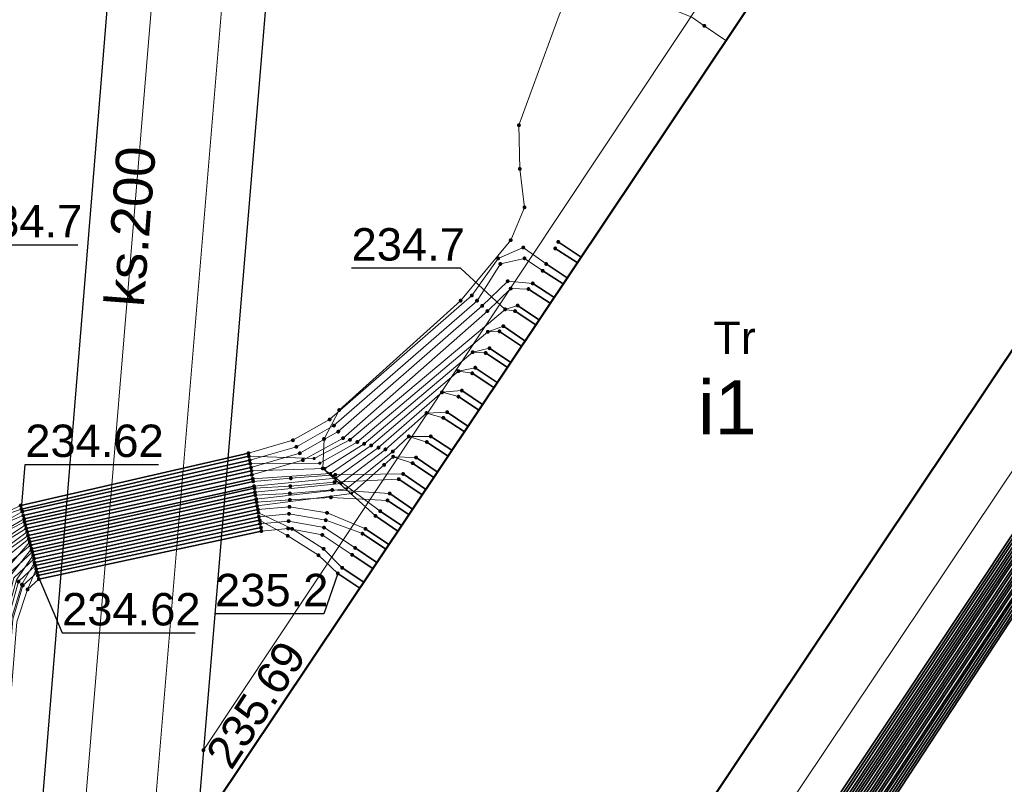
# Model space of a CAD drawing. Header units: metres. Extents: x 6603648 to 6604252, y 5739748 to 5740166.
# Tile 48 of 98: x 6603701 to 6603723, y 5740070 to 5740088. Entities that reach past the tile are written whole.
import ezdxf
from ezdxf.enums import TextEntityAlignment as Align

# ---------------------------------------------------------------- set-up
doc = ezdxf.new("R2010")
doc.units = ezdxf.units.M
doc.layers.get('0').update_dxf_attribs({"color": 252, "linetype": 'CONTINUOUS'})
for name, color, linetype, lineweight in [('GESBZO', 252, 'CONTINUOUS', 50), ('GESBZO_O', 252, 'CONTINUOUS', 50), ('GSLKRW', 252, 'CONTINUOUS', 25), ('GSPPRB', 252, 'CONTINUOUS', 18), ('GSPWPS', 252, 'CONTINUOUS', 13), ('GSPWPS_O', 252, 'CONTINUOUS', 13), ('GSSKOA', 252, 'CONTINUOUS', 18), ('GSSKOD', 252, 'CONTINUOUS', 18), ('GULENN', 252, 'CONTINUOUS', 18), ('GULEOR', 252, 'CONTINUOUS', 35), ('GULESN', 252, 'CONTINUOUS', 18), ('GULKDP', 252, 'CONTINUOUS', 18), ('GULKSP', 252, 'CONTINUOUS', 18), ('GULKSP_O', 252, 'CONTINUOUS', 18), ('GUSETS', 252, 'CONTINUOUS', 25), ('GUSETS_O', 252, 'CONTINUOUS', 25)]:
    doc.layers.add(name, color=color, linetype=linetype, lineweight=lineweight)
doc.layers.add('GUPESH', color=252, linetype='CONTINUOUS')
doc.layers.add('GUPESH_O', color=252, linetype='CONTINUOUS')
doc.styles.add('Arial', font='arial.ttf')

# ---------------------------------------------------------------- blocks, each defined once
blk = doc.blocks.new('GSPPRB0')
blk.add_lwpolyline([(-0.007955, 0.0225), (0.007955, 0.0225), (0.0225, 0.007955), (0.0225, -0.007955), (0.007955, -0.0225), (-0.007955, -0.0225), (-0.0225, -0.007955), (-0.0225, 0.007955)], close=True)
blk = doc.blocks.new('GUPESH1')
blk.add_hatch(color=256).paths.add_polyline_path([(0, 0.045), (-0.011647, 0.043467), (-0.0225, 0.038971), (-0.03182, 0.03182), (-0.038971, 0.0225), (-0.043467, 0.011647), (-0.045, 0), (-0.043467, -0.011647), (-0.038971, -0.0225), (-0.03182, -0.03182), (-0.0225, -0.038971), (-0.011647, -0.043467), (0, -0.045), (0.011647, -0.043467), (0.0225, -0.038971), (0.03182, -0.03182), (0.038971, -0.0225), (0.043467, -0.011647), (0.045, 0), (0.043467, 0.011647), (0.038971, 0.0225), (0.03182, 0.03182), (0.0225, 0.038971), (0.011647, 0.043467)])
blk = doc.blocks.new('GSPWPS1')
blk.add_hatch(color=256).paths.add_polyline_path([(0, 0.045), (-0.011647, 0.043467), (-0.0225, 0.038971), (-0.03182, 0.03182), (-0.038971, 0.0225), (-0.043467, 0.011647), (-0.045, 0), (-0.043467, -0.011647), (-0.038971, -0.0225), (-0.03182, -0.03182), (-0.0225, -0.038971), (-0.011647, -0.043467), (0, -0.045), (0.011647, -0.043467), (0.0225, -0.038971), (0.03182, -0.03182), (0.038971, -0.0225), (0.043467, -0.011647), (0.045, 0), (0.043467, 0.011647), (0.038971, 0.0225), (0.03182, 0.03182), (0.0225, 0.038971), (0.011647, 0.043467)])

msp = doc.modelspace()

# ---------------------------------------------------------------- linework, layer by layer
at = {"layer": 'GESBZO'}
msp.add_lwpolyline([(6603705.07, 5740069.59), (6603707.31, 5740068.07), (6603712.5, 5740064.58), (6603712.94, 5740064.28), (6603728.85, 5740088.08), (6603728.5, 5740088.32), (6603725.42, 5740090.37), (6603720.97, 5740093.36)], close=True, dxfattribs=at)
at = {"layer": 'GSLKRW'}
msp.add_lwpolyline([(6603719.623, 5739907.764), (6603719.37, 5739910.02), (6603718.01, 5739918.93), (6603716.84, 5739924.9, 0.18154), (6603714.02, 5739930.19, -0.269275), (6603711.34, 5739939.4, 0.039751), (6603711.22, 5739941.45), (6603709.62, 5739949.73), (6603696.41, 5740012.1), (6603705.1, 5740118.58), (6603708.8, 5740118.29), (6603704.84, 5740070.9), (6603702.4, 5740041.46), (6603700.14, 5740012.41), (6603713.04, 5739950.38, 0.051914), (6603714.01, 5739946.48, 0.188776), (6603715.42, 5739945.03, 0.298634), (6603717.12, 5739945.95), (6603717.71, 5739946.86), (6603718.42, 5739947.99), (6603718.75, 5739939.7)], format="xyb", dxfattribs=at)
at = {"layer": 'GSSKOA'}
msp.add_lwpolyline([(6603700.14, 5740012.41), (6603702.4, 5740041.46), (6603704.84, 5740070.9), (6603708.8, 5740118.29), (6603705.1, 5740118.58), (6603696.41, 5740012.1), (6603709.62, 5739949.73), (6603713.04, 5739950.38)], close=True, dxfattribs=at)
at = {"layer": 'GSSKOD'}
for points in [[(6603704.84, 5740070.9), (6603720.66, 5740094.71), (6603725.86, 5740091.24), (6603726.2, 5740091.73), (6603731.02, 5740088.51), (6603714.22, 5740063.42), (6603723.23, 5740057.39), (6603714.64, 5740044.58), (6603715.18, 5740044.25), (6603709.86, 5740036.43), (6603702.4, 5740041.46)], [(6603707.31, 5740068.07), (6603706.34, 5740066.62), (6603711.52, 5740063.14), (6603712.5, 5740064.58), (6603712.94, 5740064.28), (6603728.85, 5740088.08), (6603728.5, 5740088.32), (6603729.21, 5740089.38), (6603727.51, 5740090.52), (6603726.14, 5740091.44), (6603725.42, 5740090.37), (6603720.97, 5740093.36), (6603705.07, 5740069.59)]]:
    msp.add_lwpolyline(points, close=True, dxfattribs=at)
at = {"layer": 'GULENN'}
for points in [[(6603709.42, 5740076.1), (6603708.93, 5740076.43), (6603707.6, 5740077.42), (6603707.63, 5740078.1), (6603707.98, 5740078.77), (6603710.79, 5740081.3), (6603711.95, 5740082.7), (6603712.27, 5740083.46), (6603712.16, 5740084.35), (6603712.14, 5740085.36), (6603713.07, 5740087.91), (6603716.42, 5740095.58), (6603717.86, 5740100.08)], [(6603709.34, 5740075.97), (6603708.82, 5740076.32), (6603707.6, 5740077.42), (6603707.63, 5740078.1), (6603707.98, 5740078.77), (6603710.79, 5740081.3), (6603711.95, 5740082.7), (6603712.27, 5740083.46), (6603712.16, 5740084.35), (6603712.14, 5740085.36), (6603713.07, 5740087.91), (6603716.42, 5740095.58), (6603717.86, 5740100.08)], [(6603724.71, 5740081.89), (6603726.71, 5740080.46), (6603727.1, 5740079.56), (6603726.55, 5740078.78), (6603707.3, 5740049.54), (6603706.74, 5740047.98), (6603706.31, 5740046.43), (6603705.58, 5740040.93), (6603705.67, 5740040.59), (6603705.77, 5740040.15), (6603705.89, 5740039.88), (6603722.8, 5740026.23), (6603723.59, 5740025.67), (6603751.47, 5740006.73), (6603752.65, 5740005.84), (6603753.29, 5740005.63)], [(6603724.57, 5740081.67), (6603726.49, 5740080.31), (6603726.82, 5740079.56), (6603726.4, 5740078.85), (6603707.15, 5740049.65), (6603706.51, 5740048.04), (6603706.14, 5740046.5), (6603705.4, 5740040.95), (6603705.45, 5740040.54), (6603705.58, 5740040.04), (6603705.78, 5740039.73), (6603722.69, 5740026.1), (6603723.47, 5740025.52), (6603751.39, 5740006.58), (6603753.74, 5740004.27)], [(6603724.61, 5740081.74), (6603726.57, 5740080.36), (6603726.92, 5740079.56), (6603726.46, 5740078.82), (6603707.2, 5740049.61), (6603706.59, 5740048.02), (6603706.19, 5740046.48), (6603705.45, 5740040.94), (6603705.53, 5740040.56), (6603705.65, 5740040.08), (6603705.81, 5740039.77), (6603722.71, 5740026.13), (6603723.51, 5740025.56), (6603751.41, 5740006.62), (6603752.63, 5740005.76), (6603753.31, 5740005.54)], [(6603724.67, 5740081.83), (6603726.64, 5740080.41), (6603727.01, 5740079.56), (6603726.49, 5740078.8), (6603707.25, 5740049.58), (6603706.66, 5740048), (6603706.27, 5740046.45), (6603705.52, 5740040.93), (6603705.59, 5740040.57), (6603705.7, 5740040.11), (6603705.86, 5740039.84), (6603722.78, 5740026.2), (6603723.56, 5740025.63), (6603751.45, 5740006.69), (6603753.83, 5740004.41)], [(6603724.41, 5740081.44), (6603726.27, 5740080.16), (6603726.55, 5740079.56), (6603726.27, 5740078.92), (6603706.99, 5740049.76), (6603706.3, 5740048.09), (6603705.94, 5740046.57), (6603705.2, 5740040.96), (6603705.26, 5740040.49), (6603705.41, 5740039.94), (6603705.65, 5740039.56), (6603722.53, 5740025.92), (6603723.35, 5740025.35), (6603751.29, 5740006.4), (6603752.58, 5740005.58), (6603753.34, 5740005.39)], [(6603724.47, 5740081.52), (6603726.34, 5740080.21), (6603726.63, 5740079.56), (6603726.31, 5740078.9), (6603707.04, 5740049.72), (6603706.37, 5740048.07), (6603706.02, 5740046.54), (6603705.27, 5740040.96), (6603705.32, 5740040.5), (6603705.46, 5740039.97), (6603705.69, 5740039.61), (6603722.59, 5740025.99), (6603723.4, 5740025.41), (6603751.33, 5740006.47), (6603753.69, 5740004.21)], [(6603724.51, 5740081.59), (6603726.42, 5740080.26), (6603726.73, 5740079.56), (6603726.36, 5740078.87), (6603707.09, 5740049.69), (6603706.45, 5740048.05), (6603706.06, 5740046.53), (6603705.33, 5740040.95), (6603705.39, 5740040.52), (6603705.53, 5740040.01), (6603705.73, 5740039.66), (6603722.62, 5740026.02), (6603723.43, 5740025.46), (6603751.35, 5740006.51), (6603752.61, 5740005.67), (6603753.33, 5740005.46)], [(6603724.26, 5740081.21), (6603726.04, 5740080), (6603726.26, 5740079.56), (6603726.13, 5740078.99), (6603706.84, 5740049.87), (6603706.07, 5740048.15), (6603705.78, 5740046.63), (6603705.02, 5740040.98), (6603705.04, 5740040.44), (6603705.22, 5740039.84), (6603705.54, 5740039.4), (6603722.41, 5740025.78), (6603723.24, 5740025.2), (6603751.21, 5740006.24), (6603752.54, 5740005.41), (6603753.38, 5740005.23)], [(6603724.31, 5740081.29), (6603726.12, 5740080.06), (6603726.36, 5740079.56), (6603726.17, 5740078.97), (6603706.9, 5740049.83), (6603706.16, 5740048.13), (6603705.81, 5740046.62), (6603705.08, 5740040.98), (6603705.12, 5740040.46), (6603705.29, 5740039.87), (6603705.57, 5740039.44), (6603722.44, 5740025.82), (6603723.27, 5740025.24), (6603751.23, 5740006.28), (6603752.56, 5740005.5), (6603753.36, 5740005.31)], [(6603724.36, 5740081.36), (6603726.19, 5740080.1), (6603726.45, 5740079.56), (6603726.22, 5740078.94), (6603706.95, 5740049.79), (6603706.22, 5740048.11), (6603705.9, 5740046.59), (6603705.15, 5740040.97), (6603705.18, 5740040.47), (6603705.34, 5740039.9), (6603705.62, 5740039.51), (6603722.5, 5740025.89), (6603723.32, 5740025.31), (6603751.27, 5740006.35), (6603753.65, 5740004.14)], [(6603724.11, 5740080.99), (6603725.81, 5740079.85), (6603725.99, 5740079.56), (6603725.98, 5740079.06), (6603706.69, 5740049.97), (6603705.86, 5740048.21), (6603705.57, 5740046.71), (6603704.83, 5740041), (6603704.85, 5740040.39), (6603705.04, 5740039.73), (6603705.41, 5740039.22), (6603722.26, 5740025.62), (6603723.12, 5740025.03), (6603751.11, 5740006.05), (6603752.05, 5740005.24), (6603752, 5740004.71), (6603751.04, 5740003.2), (6603741.76, 5739989.76), (6603741.84, 5739989.39)], [(6603724.16, 5740081.06), (6603725.89, 5740079.9), (6603726.08, 5740079.56), (6603726.03, 5740079.04), (6603706.74, 5740049.94), (6603705.92, 5740048.19), (6603705.66, 5740046.68), (6603704.9, 5740040.99), (6603704.92, 5740040.41), (6603705.1, 5740039.77), (6603705.46, 5740039.29), (6603722.32, 5740025.68), (6603723.15, 5740025.08), (6603751.15, 5740006.12), (6603752.15, 5740005.25), (6603752.07, 5740004.66), (6603751.08, 5740003.16), (6603741.72, 5739989.57), (6603741.4, 5739989.5)], [(6603724.21, 5740081.14), (6603725.97, 5740079.96), (6603726.18, 5740079.56), (6603726.07, 5740079.02), (6603706.8, 5740049.9), (6603706, 5740048.17), (6603705.69, 5740046.66), (6603704.95, 5740040.99), (6603704.99, 5740040.42), (6603705.16, 5740039.8), (6603705.49, 5740039.34), (6603722.36, 5740025.72), (6603723.19, 5740025.14), (6603751.17, 5740006.17), (6603752.26, 5740005.27), (6603752.13, 5740004.61), (6603751.12, 5740003.11), (6603741.88, 5739989.73), (6603741.92, 5739989.4)], [(6603724.01, 5740080.84), (6603725.67, 5740079.75), (6603725.81, 5740079.56), (6603725.89, 5740079.11), (6603706.6, 5740050.04), (6603705.7, 5740048.25), (6603705.45, 5740046.75), (6603704.7, 5740041.01), (6603704.7, 5740040.36), (6603704.92, 5740039.67), (6603705.33, 5740039.12), (6603722.18, 5740025.52), (6603723.04, 5740024.93), (6603751.05, 5740005.94), (6603751.84, 5740005.21), (6603751.89, 5740004.79), (6603750.95, 5740003.31), (6603741.64, 5739989.79), (6603741.77, 5739989.39)], [(6603724.06, 5740080.92), (6603725.74, 5740079.8), (6603725.89, 5740079.56), (6603725.94, 5740079.08), (6603706.64, 5740050.01), (6603705.77, 5740048.23), (6603705.53, 5740046.72), (6603704.77, 5740041), (6603704.78, 5740040.37), (6603704.98, 5740039.7), (6603705.38, 5740039.18), (6603722.22, 5740025.57), (6603723.08, 5740024.98), (6603751.08, 5740006.01), (6603751.94, 5740005.23), (6603751.95, 5740004.75), (6603750.99, 5740003.25), (6603741.71, 5739989.78), (6603736.55, 5739982.04), (6603736.2, 5739981.8), (6603735.78, 5739981.89), (6603722.86, 5739991.05)], [(6603723.91, 5740080.69), (6603725.51, 5740079.65), (6603725.61, 5740079.56), (6603725.8, 5740079.16), (6603706.48, 5740050.12), (6603705.54, 5740048.29), (6603705.33, 5740046.8), (6603704.58, 5740041.02), (6603704.58, 5740040.33), (6603704.8, 5740039.6), (6603705.25, 5740039), (6603722.09, 5740025.41), (6603722.96, 5740024.82), (6603750.98, 5740005.83), (6603751.74, 5740005.2), (6603751.83, 5740004.84), (6603750.91, 5740003.35), (6603741.61, 5739989.8), (6603741.7, 5739989.38)]]:
    msp.add_lwpolyline(points, dxfattribs=at)
at = {"layer": 'GULEOR'}
for points in [[(6603713.58, 5740082.31), (6603713.05, 5740082.66)], [(6603713.49, 5740082.18), (6603712.98, 5740082.51)], [(6603713.26, 5740081.83), (6603712.77, 5740082.15)], [(6603713.16, 5740081.69), (6603712.69, 5740081.99)], [(6603712.95, 5740081.38), (6603712.46, 5740081.7)], [(6603712.86, 5740081.24), (6603712.36, 5740081.57)], [(6603712.11, 5740081.19), (6603712.61, 5740080.86)], [(6603724.16, 5740081.06), (6603725.89, 5740079.9), (6603726.08, 5740079.56), (6603726.03, 5740079.04), (6603706.74, 5740049.94), (6603705.92, 5740048.19), (6603705.66, 5740046.68), (6603704.9, 5740040.99), (6603704.92, 5740040.41), (6603705.1, 5740039.77), (6603705.46, 5740039.29), (6603722.32, 5740025.68), (6603723.15, 5740025.08), (6603751.15, 5740006.12)], [(6603712.53, 5740080.74), (6603712.05, 5740081.06)], [(6603712.2, 5740080.25), (6603711.69, 5740080.59)], [(6603712.28, 5740080.37), (6603711.78, 5740080.71)], [(6603711.87, 5740079.76), (6603711.37, 5740080.09)], [(6603711.95, 5740079.87), (6603711.46, 5740080.2)], [(6603711.56, 5740079.29), (6603711.06, 5740079.62)], [(6603711.64, 5740079.41), (6603711.13, 5740079.75)], [(6603725.75, 5740079.18), (6603706.43, 5740050.16), (6603705.47, 5740048.31), (6603705.27, 5740046.82), (6603704.51, 5740041.03)], [(6603725.8, 5740079.16), (6603706.48, 5740050.12), (6603705.54, 5740048.29), (6603705.33, 5740046.8), (6603704.58, 5740041.02), (6603704.58, 5740040.33), (6603704.8, 5740039.6), (6603705.25, 5740039), (6603722.09, 5740025.41), (6603722.96, 5740024.82), (6603750.98, 5740005.83)], [(6603711.3, 5740078.9), (6603710.82, 5740079.22)], [(6603725.84, 5740079.13), (6603706.54, 5740050.08), (6603705.62, 5740048.27), (6603705.4, 5740046.77), (6603704.65, 5740041.02)], [(6603725.89, 5740079.11), (6603706.6, 5740050.04), (6603705.7, 5740048.25), (6603705.45, 5740046.75), (6603704.7, 5740041.01), (6603704.7, 5740040.36), (6603704.92, 5740039.67), (6603705.33, 5740039.12), (6603722.18, 5740025.52), (6603723.04, 5740024.93), (6603751.05, 5740005.94)], [(6603725.94, 5740079.08), (6603706.64, 5740050.01), (6603705.77, 5740048.23), (6603705.53, 5740046.72), (6603704.77, 5740041), (6603704.78, 5740040.37), (6603704.98, 5740039.7), (6603705.38, 5740039.18), (6603722.22, 5740025.57), (6603723.08, 5740024.98), (6603751.08, 5740006.01)], [(6603725.98, 5740079.06), (6603706.69, 5740049.97), (6603705.86, 5740048.21), (6603705.57, 5740046.71), (6603704.83, 5740041), (6603704.85, 5740040.39), (6603705.04, 5740039.73), (6603705.41, 5740039.22), (6603722.26, 5740025.62), (6603723.12, 5740025.03), (6603751.11, 5740006.05)], [(6603726.07, 5740079.02), (6603706.8, 5740049.9), (6603706, 5740048.17), (6603705.69, 5740046.66), (6603704.95, 5740040.99), (6603704.99, 5740040.42), (6603705.16, 5740039.8), (6603705.49, 5740039.34), (6603722.36, 5740025.72), (6603723.19, 5740025.14), (6603751.17, 5740006.17)], [(6603726.13, 5740078.99), (6603706.84, 5740049.87), (6603706.07, 5740048.15), (6603705.78, 5740046.63), (6603705.02, 5740040.98), (6603705.04, 5740040.44), (6603705.22, 5740039.84), (6603705.54, 5740039.4), (6603722.41, 5740025.78), (6603723.24, 5740025.2), (6603751.21, 5740006.24)], [(6603726.17, 5740078.97), (6603706.9, 5740049.83), (6603706.16, 5740048.13), (6603705.81, 5740046.62), (6603705.08, 5740040.98), (6603705.12, 5740040.46), (6603705.29, 5740039.87), (6603705.57, 5740039.44), (6603722.44, 5740025.82), (6603723.27, 5740025.24), (6603751.23, 5740006.28)], [(6603726.22, 5740078.94), (6603706.95, 5740049.79), (6603706.22, 5740048.11), (6603705.9, 5740046.59), (6603705.15, 5740040.97), (6603705.18, 5740040.47), (6603705.34, 5740039.9), (6603705.62, 5740039.51), (6603722.5, 5740025.89), (6603723.32, 5740025.31), (6603751.27, 5740006.35)], [(6603726.27, 5740078.92), (6603706.99, 5740049.76), (6603706.3, 5740048.09), (6603705.94, 5740046.57), (6603705.2, 5740040.96), (6603705.26, 5740040.49), (6603705.41, 5740039.94), (6603705.65, 5740039.56), (6603722.53, 5740025.92), (6603723.35, 5740025.35), (6603751.29, 5740006.4)], [(6603711.21, 5740078.77), (6603710.74, 5740079.08)], [(6603726.31, 5740078.9), (6603707.04, 5740049.72), (6603706.37, 5740048.07), (6603706.02, 5740046.54), (6603705.27, 5740040.96), (6603705.32, 5740040.5), (6603705.46, 5740039.97), (6603705.69, 5740039.61), (6603722.59, 5740025.99), (6603723.4, 5740025.41), (6603751.33, 5740006.47)], [(6603726.36, 5740078.87), (6603707.09, 5740049.69), (6603706.45, 5740048.05), (6603706.06, 5740046.53), (6603705.33, 5740040.95), (6603705.39, 5740040.52), (6603705.53, 5740040.01), (6603705.73, 5740039.66), (6603722.62, 5740026.02), (6603723.43, 5740025.46), (6603751.35, 5740006.51)], [(6603726.4, 5740078.85), (6603707.15, 5740049.65), (6603706.51, 5740048.04), (6603706.14, 5740046.5), (6603705.4, 5740040.95), (6603705.45, 5740040.54), (6603705.58, 5740040.04), (6603705.78, 5740039.73), (6603722.69, 5740026.1), (6603723.47, 5740025.52), (6603751.39, 5740006.58)], [(6603726.46, 5740078.82), (6603707.2, 5740049.61), (6603706.59, 5740048.02), (6603706.19, 5740046.48), (6603705.45, 5740040.94), (6603705.53, 5740040.56), (6603705.65, 5740040.08), (6603705.81, 5740039.77), (6603722.71, 5740026.13), (6603723.51, 5740025.56), (6603751.41, 5740006.62)], [(6603726.49, 5740078.8), (6603707.25, 5740049.58), (6603706.66, 5740048), (6603706.27, 5740046.45), (6603705.52, 5740040.93), (6603705.59, 5740040.57), (6603705.7, 5740040.11), (6603705.86, 5740039.84), (6603722.78, 5740026.2), (6603723.56, 5740025.63), (6603751.45, 5740006.69)], [(6603726.55, 5740078.78), (6603707.3, 5740049.54), (6603706.74, 5740047.98), (6603706.31, 5740046.43), (6603705.58, 5740040.93), (6603705.67, 5740040.59), (6603705.77, 5740040.15), (6603705.89, 5740039.88), (6603722.8, 5740026.23), (6603723.59, 5740025.67), (6603751.47, 5740006.73)], [(6603726.59, 5740078.76), (6603707.35, 5740049.5), (6603706.81, 5740047.96), (6603706.39, 5740046.41), (6603705.65, 5740040.92), (6603705.73, 5740040.6), (6603705.83, 5740040.17), (6603705.94, 5740039.95), (6603722.86, 5740026.3), (6603723.63, 5740025.73), (6603751.52, 5740006.81)], [(6603726.64, 5740078.73), (6603707.39, 5740049.47), (6603706.88, 5740047.94), (6603706.44, 5740046.39), (6603705.7, 5740040.92), (6603705.79, 5740040.62), (6603705.9, 5740040.21), (6603705.98, 5740040), (6603722.9, 5740026.34), (6603723.67, 5740025.77), (6603751.54, 5740006.85)], [(6603726.68, 5740078.71), (6603707.45, 5740049.43), (6603706.96, 5740047.92), (6603706.51, 5740046.36), (6603705.77, 5740040.91), (6603705.86, 5740040.63), (6603705.96, 5740040.25), (6603706.02, 5740040.06), (6603722.95, 5740026.4), (6603723.7, 5740025.82), (6603751.56, 5740006.89)], [(6603710.96, 5740078.4), (6603710.48, 5740078.72)], [(6603710.87, 5740078.27), (6603710.39, 5740078.59)], [(6603710.5, 5740077.7), (6603710.01, 5740078.03)], [(6603710.59, 5740077.84), (6603710.1, 5740078.16)], [(6603705.88, 5740077.77), (6603700.61, 5740076.56)], [(6603705.89, 5740077.7), (6603700.63, 5740076.48)], [(6603705.91, 5740077.61), (6603700.65, 5740076.42)], [(6603710.17, 5740077.21), (6603709.68, 5740077.54)], [(6603710.25, 5740077.34), (6603709.76, 5740077.67)], [(6603705.92, 5740077.53), (6603700.67, 5740076.33)], [(6603705.94, 5740077.44), (6603700.69, 5740076.25)], [(6603705.95, 5740077.36), (6603700.7, 5740076.18)], [(6603705.96, 5740077.27), (6603700.72, 5740076.11)], [(6603705.98, 5740077.18), (6603700.74, 5740076.03)], [(6603705.99, 5740077.12), (6603700.76, 5740075.95)], [(6603709.9, 5740076.81), (6603709.36, 5740077.17)], [(6603709.98, 5740076.94), (6603709.46, 5740077.29)], [(6603706.01, 5740077.01), (6603700.78, 5740075.87)], [(6603706.02, 5740076.96), (6603700.8, 5740075.79)], [(6603706.03, 5740076.87), (6603700.82, 5740075.72)], [(6603706.04, 5740076.8), (6603700.84, 5740075.64)], [(6603706.06, 5740076.71), (6603700.86, 5740075.56)], [(6603706.07, 5740076.64), (6603700.88, 5740075.49)], [(6603709.59, 5740076.35), (6603709.1, 5740076.68)], [(6603709.68, 5740076.48), (6603709.15, 5740076.84)], [(6603706.08, 5740076.55), (6603700.9, 5740075.41)], [(6603706.1, 5740076.47), (6603700.92, 5740075.33)], [(6603708.93, 5740076.43), (6603709.42, 5740076.1)], [(6603709.42, 5740076.1), (6603708.93, 5740076.43)], [(6603706.11, 5740076.39), (6603700.93, 5740075.24)], [(6603706.12, 5740076.3), (6603700.95, 5740075.17)], [(6603706.14, 5740076.22), (6603700.97, 5740075.09)], [(6603708.82, 5740076.32), (6603709.34, 5740075.97)], [(6603709.34, 5740075.97), (6603708.82, 5740076.32)], [(6603706.15, 5740076.14), (6603700.99, 5740075.01)], [(6603706.17, 5740076.05), (6603701.01, 5740074.94)], [(6603706.18, 5740075.97), (6603701.03, 5740074.86)], [(6603709.13, 5740075.66), (6603708.59, 5740076.02)], [(6603709.06, 5740075.55), (6603708.52, 5740075.91)], [(6603708.85, 5740075.24), (6603708.35, 5740075.58)], [(6603708.76, 5740075.1), (6603708.28, 5740075.42)], [(6603708.05, 5740075.12), (6603708.55, 5740074.79)], [(6603708.46, 5740074.65), (6603707.95, 5740074.99)]]:
    msp.add_lwpolyline(points, dxfattribs=at)
at = {"layer": 'GULESN'}
for points in [[(6603716.93, 5740087.32), (6603716.43, 5740087.66), (6603716.14, 5740087.86), (6603715.22, 5740088.23), (6603707.7, 5740088.97), (6603701.88, 5740089.53), (6603700.53, 5740089.52), (6603699.9, 5740089.27), (6603699.61, 5740088.98), (6603699.48, 5740088.47), (6603698.66, 5740076.1), (6603695.88, 5740040.31), (6603695.74, 5740027.6), (6603695.62, 5740020.36), (6603695.36, 5740014.2), (6603695.17, 5740012.83), (6603695.16, 5740011.14), (6603697.85, 5739997.33), (6603698.42, 5739995.86), (6603698.05, 5739994.71)], [(6603713.26, 5740081.83), (6603712.77, 5740082.15), (6603712.24, 5740082.53), (6603711.66, 5740082.28), (6603711.05, 5740081.42), (6603707.76, 5740078.55), (6603706.91, 5740078.07), (6603705.88, 5740077.77), (6603700.61, 5740076.56), (6603699.83, 5740076.21), (6603699.58, 5740075.64), (6603699.49, 5740074.57), (6603697.05, 5740045.28)], [(6603713.16, 5740081.69), (6603712.69, 5740081.99), (6603712.27, 5740082.28), (6603711.71, 5740082.15), (6603711.17, 5740081.3), (6603707.86, 5740078.41), (6603706.99, 5740077.92), (6603705.91, 5740077.61), (6603700.65, 5740076.42), (6603699.94, 5740076.02), (6603699.69, 5740075.54), (6603699.59, 5740074.51), (6603697.05, 5740045.28), (6603696.89, 5740043.98), (6603697.07, 5740041.36), (6603700.91, 5740034.48), (6603701.74, 5740033), (6603702.09, 5740029.44), (6603702.28, 5740027.57), (6603701.34, 5740014.76), (6603701.5, 5740011.5)], [(6603712.95, 5740081.38), (6603712.46, 5740081.7), (6603711.88, 5740081.75), (6603711.29, 5740081.18), (6603707.96, 5740078.27), (6603707.07, 5740077.77), (6603705.94, 5740077.44), (6603700.69, 5740076.25), (6603700.03, 5740075.87), (6603699.81, 5740075.44), (6603699.68, 5740074.44), (6603697.16, 5740045.28), (6603697.01, 5740043.97), (6603697.2, 5740041.51), (6603701.07, 5740034.57), (6603701.92, 5740033.03), (6603702.22, 5740029.44), (6603702.4, 5740027.57), (6603701.43, 5740014.73), (6603701.59, 5740011.48), (6603702.08, 5740008.43), (6603703.77, 5740000.39), (6603708.6, 5739977.65), (6603709.69, 5739973.13)], [(6603712.86, 5740081.24), (6603712.36, 5740081.57), (6603711.95, 5740081.58), (6603711.41, 5740081.06), (6603708.07, 5740078.12), (6603707.14, 5740077.61), (6603705.96, 5740077.27), (6603700.72, 5740076.11), (6603700.12, 5740075.71), (6603699.92, 5740075.35), (6603699.78, 5740074.38), (6603697.27, 5740045.28), (6603697.14, 5740043.96), (6603697.33, 5740041.65), (6603701.23, 5740034.65), (6603702.07, 5740033.05), (6603702.35, 5740029.44), (6603702.53, 5740027.56), (6603701.53, 5740014.7), (6603701.68, 5740011.47), (6603702.17, 5740008.41), (6603703.85, 5740000.4), (6603708.68, 5739977.68), (6603709.83, 5739973.2)], [(6603712.61, 5740080.86), (6603712.11, 5740081.19), (6603711.82, 5740081.1), (6603708.23, 5740078.08), (6603707.4, 5740077.65), (6603705.89, 5740077.7), (6603700.63, 5740076.48), (6603699.83, 5740076.21), (6603699.58, 5740075.64), (6603699.49, 5740074.57), (6603697.16, 5740045.28), (6603697.01, 5740043.97), (6603697.2, 5740041.51), (6603701.07, 5740034.57), (6603701.92, 5740033.03), (6603702.21, 5740029.44), (6603702.16, 5740027.58), (6603701.25, 5740014.79), (6603701.41, 5740011.51), (6603701.9, 5740008.46), (6603703.61, 5740000.36), (6603708.42, 5739977.61), (6603708.91, 5739974.33)], [(6603712.53, 5740080.74), (6603712.05, 5740081.06), (6603711.82, 5740081.1), (6603708.23, 5740078.08), (6603707.4, 5740077.65), (6603705.89, 5740077.7), (6603700.63, 5740076.48), (6603699.83, 5740076.21), (6603699.58, 5740075.64), (6603699.49, 5740074.57), (6603697.16, 5740045.28), (6603697.01, 5740043.97), (6603697.2, 5740041.51), (6603701.07, 5740034.57), (6603701.92, 5740033.03), (6603702.21, 5740029.44), (6603702.16, 5740027.58), (6603701.25, 5740014.79), (6603701.41, 5740011.51), (6603701.9, 5740008.46), (6603703.61, 5740000.36), (6603708.42, 5739977.61), (6603708.91, 5739974.33)], [(6603712.28, 5740080.37), (6603711.78, 5740080.71), (6603711.42, 5740080.58), (6603708.4, 5740078.03), (6603707.53, 5740077.54), (6603705.92, 5740077.53), (6603700.67, 5740076.33), (6603699.94, 5740076.03), (6603699.71, 5740075.53), (6603699.59, 5740074.5), (6603697.27, 5740045.28), (6603697.14, 5740043.96), (6603697.33, 5740041.65), (6603701.23, 5740034.65), (6603702.07, 5740033.05), (6603702.33, 5740029.44), (6603702.28, 5740027.57), (6603701.34, 5740014.76), (6603701.49, 5740011.5), (6603701.98, 5740008.45), (6603703.69, 5740000.38), (6603704.04, 5739998.51)], [(6603712.2, 5740080.25), (6603711.69, 5740080.59), (6603711.42, 5740080.58), (6603708.4, 5740078.03), (6603707.53, 5740077.54), (6603705.92, 5740077.53), (6603700.67, 5740076.33), (6603699.94, 5740076.03), (6603699.71, 5740075.53), (6603699.59, 5740074.5), (6603697.27, 5740045.28), (6603697.14, 5740043.96), (6603697.33, 5740041.65), (6603701.23, 5740034.65), (6603702.07, 5740033.05), (6603702.33, 5740029.44), (6603702.28, 5740027.57), (6603701.34, 5740014.76), (6603701.49, 5740011.5), (6603701.98, 5740008.45), (6603703.69, 5740000.38), (6603704.04, 5739998.51)], [(6603711.95, 5740079.87), (6603711.46, 5740080.2), (6603711.07, 5740080.11), (6603708.56, 5740077.99), (6603707.65, 5740077.42), (6603705.95, 5740077.36), (6603700.7, 5740076.18), (6603700.04, 5740075.85), (6603699.84, 5740075.41), (6603699.71, 5740074.42), (6603697.39, 5740045.29), (6603697.26, 5740043.94), (6603697.46, 5740041.79), (6603701.39, 5740034.74), (6603702.23, 5740033.07), (6603702.45, 5740029.44), (6603702.39, 5740027.57), (6603701.42, 5740014.73), (6603701.57, 5740011.48), (6603702.06, 5740008.43), (6603708.58, 5739977.65), (6603709.02, 5739974.37)], [(6603711.87, 5740079.76), (6603711.37, 5740080.09), (6603711.07, 5740080.11), (6603708.56, 5740077.99), (6603707.65, 5740077.42), (6603705.95, 5740077.36), (6603700.7, 5740076.18), (6603700.04, 5740075.85), (6603699.84, 5740075.41), (6603699.71, 5740074.42), (6603697.39, 5740045.29), (6603697.26, 5740043.94), (6603697.46, 5740041.79), (6603701.39, 5740034.74), (6603702.23, 5740033.07), (6603702.45, 5740029.44), (6603702.39, 5740027.57), (6603701.42, 5740014.73), (6603701.57, 5740011.48), (6603702.06, 5740008.43), (6603708.58, 5739977.65), (6603709.02, 5739974.37)], [(6603711.64, 5740079.41), (6603711.13, 5740079.75), (6603710.74, 5740079.67), (6603708.72, 5740077.95), (6603707.78, 5740077.3), (6603705.98, 5740077.18), (6603700.74, 5740076.03), (6603700.15, 5740075.67), (6603699.98, 5740075.3), (6603699.83, 5740074.34), (6603697.51, 5740045.29), (6603697.39, 5740043.93), (6603697.59, 5740041.93), (6603701.55, 5740034.82), (6603702.39, 5740033.1), (6603702.57, 5740029.44), (6603702.51, 5740027.57), (6603701.51, 5740014.71), (6603701.65, 5740011.47), (6603702.14, 5740008.42), (6603708.66, 5739977.67), (6603709.94, 5739975.63)], [(6603711.56, 5740079.29), (6603711.06, 5740079.62), (6603710.74, 5740079.67), (6603708.72, 5740077.95), (6603707.78, 5740077.3), (6603705.98, 5740077.18), (6603700.74, 5740076.03), (6603700.15, 5740075.67), (6603699.98, 5740075.3), (6603699.83, 5740074.34), (6603697.51, 5740045.29), (6603697.39, 5740043.93), (6603697.59, 5740041.93), (6603701.55, 5740034.82), (6603702.39, 5740033.1), (6603702.57, 5740029.44), (6603702.51, 5740027.57), (6603701.51, 5740014.71), (6603701.65, 5740011.47), (6603702.14, 5740008.42), (6603708.66, 5739977.67), (6603709.94, 5739975.63)], [(6603711.3, 5740078.9), (6603710.82, 5740079.22), (6603710.36, 5740079.18), (6603708.89, 5740077.9), (6603707.9, 5740077.19), (6603706.01, 5740077.01), (6603700.78, 5740075.87), (6603700.26, 5740075.49), (6603700.12, 5740075.17), (6603699.94, 5740074.26), (6603697.63, 5740045.29), (6603697.52, 5740043.92), (6603697.71, 5740042.08), (6603701.7, 5740034.91), (6603702.55, 5740033.12), (6603702.69, 5740029.43), (6603702.63, 5740027.56), (6603701.59, 5740014.68), (6603701.73, 5740011.46), (6603702.21, 5740008.4), (6603708.73, 5739977.69), (6603709.99, 5739975.91)], [(6603711.21, 5740078.77), (6603710.74, 5740079.08), (6603710.36, 5740079.18), (6603708.89, 5740077.9), (6603707.9, 5740077.19), (6603706.01, 5740077.01), (6603700.78, 5740075.87), (6603700.26, 5740075.49), (6603700.12, 5740075.17), (6603699.94, 5740074.26), (6603697.63, 5740045.29), (6603697.52, 5740043.92), (6603697.71, 5740042.08), (6603701.7, 5740034.91), (6603702.55, 5740033.12), (6603702.69, 5740029.43), (6603702.63, 5740027.56), (6603701.59, 5740014.68), (6603701.73, 5740011.46), (6603702.21, 5740008.4), (6603708.73, 5739977.69), (6603709.99, 5739975.91)], [(6603710.96, 5740078.4), (6603710.48, 5740078.72), (6603710, 5740078.7), (6603709.05, 5740077.86), (6603708.02, 5740077.07), (6603706.03, 5740076.87), (6603700.82, 5740075.72), (6603700.25, 5740075.06), (6603700.06, 5740074.18), (6603697.75, 5740045.29), (6603697.65, 5740043.9), (6603697.85, 5740042.22), (6603701.86, 5740034.99), (6603702.71, 5740033.15), (6603702.81, 5740029.43), (6603702.74, 5740027.56), (6603701.68, 5740014.65), (6603701.8, 5740011.45), (6603702.29, 5740008.39), (6603704.09, 5740000.44), (6603704.07, 5739998.57)], [(6603710.87, 5740078.27), (6603710.39, 5740078.59), (6603710, 5740078.7), (6603709.05, 5740077.86), (6603708.02, 5740077.07), (6603706.03, 5740076.87), (6603700.82, 5740075.72), (6603700.25, 5740075.06), (6603700.06, 5740074.18), (6603697.75, 5740045.29), (6603697.65, 5740043.9), (6603697.85, 5740042.22), (6603701.86, 5740034.99), (6603702.71, 5740033.15), (6603702.81, 5740029.43), (6603702.74, 5740027.56), (6603701.68, 5740014.65), (6603701.8, 5740011.45), (6603702.29, 5740008.39), (6603704.09, 5740000.44), (6603704.07, 5739998.57)], [(6603710.59, 5740077.84), (6603710.1, 5740078.16), (6603709.59, 5740078.16), (6603709.22, 5740077.81), (6603708.15, 5740076.95), (6603706.06, 5740076.71), (6603700.86, 5740075.56), (6603700.38, 5740074.95), (6603700.17, 5740074.11), (6603697.87, 5740045.29), (6603697.78, 5740043.89), (6603697.98, 5740042.37), (6603702.02, 5740035.07), (6603702.87, 5740033.17), (6603702.93, 5740029.43), (6603702.86, 5740027.55), (6603701.76, 5740014.62), (6603701.88, 5740011.43), (6603702.37, 5740008.37), (6603708.89, 5739977.73), (6603710.05, 5739976.2)], [(6603710.5, 5740077.7), (6603710.01, 5740078.03), (6603709.59, 5740078.16), (6603709.22, 5740077.81), (6603708.15, 5740076.95), (6603706.06, 5740076.71), (6603700.86, 5740075.56), (6603700.38, 5740074.95), (6603700.17, 5740074.11), (6603697.87, 5740045.29), (6603697.78, 5740043.89), (6603697.98, 5740042.37), (6603702.02, 5740035.07), (6603702.87, 5740033.17), (6603702.93, 5740029.43), (6603702.86, 5740027.55), (6603701.76, 5740014.62), (6603701.88, 5740011.43), (6603702.37, 5740008.37), (6603708.89, 5739977.73), (6603710.05, 5739976.2)], [(6603710.25, 5740077.34), (6603709.76, 5740077.67), (6603709.23, 5740077.69), (6603709.02, 5740077.5), (6603708.27, 5740076.84), (6603706.08, 5740076.55), (6603700.9, 5740075.41), (6603700.51, 5740074.84), (6603700.29, 5740074.03), (6603697.99, 5740045.3), (6603697.91, 5740043.88), (6603698.11, 5740042.52), (6603702.18, 5740035.16), (6603703.02, 5740033.19), (6603703.05, 5740029.43), (6603702.98, 5740027.55), (6603701.85, 5740014.59), (6603701.96, 5740011.42), (6603702.45, 5740008.36), (6603708.97, 5739977.75), (6603710.1, 5739976.48)], [(6603710.17, 5740077.21), (6603709.68, 5740077.54), (6603709.23, 5740077.69), (6603709.02, 5740077.5), (6603708.27, 5740076.84), (6603706.08, 5740076.55), (6603700.9, 5740075.41), (6603700.51, 5740074.84), (6603700.29, 5740074.03), (6603697.99, 5740045.3), (6603697.91, 5740043.88), (6603698.11, 5740042.52), (6603702.18, 5740035.16), (6603703.02, 5740033.19), (6603703.05, 5740029.43), (6603702.98, 5740027.55), (6603701.85, 5740014.59), (6603701.96, 5740011.42), (6603702.45, 5740008.36), (6603708.97, 5739977.75), (6603710.1, 5739976.48)], [(6603709.98, 5740076.94), (6603709.46, 5740077.29), (6603707.89, 5740077.27), (6603706.86, 5740077.19), (6603705.99, 5740077.12), (6603700.76, 5740075.95), (6603700.22, 5740075.55), (6603700.03, 5740075.26), (6603699.87, 5740074.31), (6603697.39, 5740045.29), (6603697.26, 5740043.94), (6603697.46, 5740041.79), (6603701.39, 5740034.74), (6603702.23, 5740033.07), (6603702.48, 5740029.44), (6603702.65, 5740027.56), (6603701.62, 5740014.67), (6603701.77, 5740011.45), (6603702.25, 5740008.4), (6603703.93, 5740000.42), (6603708.77, 5739977.7), (6603709.97, 5739973.28)], [(6603709.9, 5740076.81), (6603709.36, 5740077.17), (6603707.87, 5740077.1), (6603706.85, 5740077.01), (6603706.02, 5740076.96), (6603700.8, 5740075.79), (6603700.31, 5740075.4), (6603700.13, 5740075.17), (6603699.97, 5740074.25), (6603697.51, 5740045.29), (6603697.39, 5740043.93), (6603697.59, 5740041.93), (6603701.55, 5740034.82), (6603702.39, 5740033.1), (6603702.61, 5740029.44), (6603702.77, 5740027.56), (6603701.71, 5740014.64), (6603701.85, 5740011.44), (6603702.34, 5740008.38), (6603704.01, 5740000.43), (6603708.86, 5739977.72), (6603710.12, 5739973.35)], [(6603709.68, 5740076.48), (6603709.15, 5740076.84), (6603707.82, 5740076.92), (6603706.84, 5740076.84), (6603706.04, 5740076.8), (6603700.84, 5740075.64), (6603700.39, 5740075.27), (6603700.24, 5740075.08), (6603700.06, 5740074.18), (6603697.63, 5740045.29), (6603697.52, 5740043.92), (6603697.71, 5740042.08), (6603701.7, 5740034.91), (6603702.55, 5740033.12), (6603702.74, 5740029.44), (6603702.9, 5740027.55), (6603701.8, 5740014.61), (6603701.94, 5740011.42), (6603702.43, 5740008.36), (6603704.1, 5740000.44), (6603708.95, 5739977.75), (6603710.26, 5739973.42)], [(6603709.59, 5740076.35), (6603709.1, 5740076.68), (6603707.79, 5740076.75), (6603706.84, 5740076.69), (6603706.07, 5740076.64), (6603700.88, 5740075.49), (6603700.34, 5740074.98), (6603700.16, 5740074.12), (6603697.75, 5740045.29), (6603697.65, 5740043.9), (6603697.85, 5740042.22), (6603701.86, 5740034.99), (6603702.71, 5740033.15), (6603702.87, 5740029.44), (6603703.02, 5740027.55), (6603701.9, 5740014.58), (6603702.03, 5740011.41), (6603702.52, 5740008.35), (6603704.17, 5740000.45), (6603709.03, 5739977.77), (6603709.4, 5739972.99), (6603709.34, 5739971.93)], [(6603709.13, 5740075.66), (6603708.59, 5740076.02), (6603707.7, 5740076.39), (6603706.83, 5740076.53), (6603706.1, 5740076.47), (6603700.92, 5740075.33), (6603700.45, 5740074.89), (6603700.25, 5740074.06), (6603697.87, 5740045.29), (6603697.78, 5740043.89), (6603697.98, 5740042.37), (6603702.02, 5740035.07), (6603702.87, 5740033.17), (6603703, 5740029.44), (6603703.14, 5740027.54), (6603701.98, 5740014.55), (6603702.12, 5740011.4), (6603702.61, 5740008.33), (6603704.25, 5740000.47), (6603709.12, 5739977.79), (6603709.57, 5739973.07), (6603709.48, 5739971.87)], [(6603709.06, 5740075.55), (6603708.52, 5740075.91), (6603707.67, 5740076.22), (6603706.82, 5740076.37), (6603706.12, 5740076.3), (6603700.95, 5740075.17), (6603700.56, 5740074.8), (6603700.34, 5740073.99), (6603697.99, 5740045.3), (6603697.91, 5740043.88), (6603698.11, 5740042.52), (6603702.18, 5740035.16), (6603703.02, 5740033.19), (6603703.13, 5740029.44), (6603703.27, 5740027.54), (6603702.08, 5740014.52), (6603702.21, 5740011.38), (6603702.7, 5740008.31), (6603704.33, 5740000.48), (6603709.21, 5739977.81), (6603709.74, 5739973.16), (6603709.61, 5739971.8)], [(6603708.55, 5740074.79), (6603708.05, 5740075.12), (6603707.62, 5740075.56), (6603706.89, 5740076.02), (6603706.11, 5740076.39), (6603700.93, 5740075.24), (6603700.64, 5740074.73), (6603700.4, 5740073.95), (6603698.11, 5740045.3), (6603698.04, 5740043.86), (6603698.25, 5740042.67), (6603702.35, 5740035.25), (6603703.18, 5740033.22), (6603703.17, 5740029.43), (6603703.09, 5740027.54), (6603701.93, 5740014.56), (6603702.04, 5740011.41), (6603702.53, 5740008.34), (6603709.04, 5739977.77), (6603710.4, 5739973.49), (6603710.17, 5739971.52)], [(6603708.85, 5740075.24), (6603708.35, 5740075.58), (6603707.63, 5740076.05), (6603706.81, 5740076.2), (6603706.15, 5740076.14), (6603700.99, 5740075.01), (6603700.66, 5740074.71), (6603700.43, 5740073.93), (6603698.11, 5740045.3), (6603698.04, 5740043.86), (6603698.25, 5740042.67), (6603702.35, 5740035.25), (6603703.18, 5740033.22), (6603703.26, 5740029.44), (6603703.39, 5740027.53), (6603702.17, 5740014.49), (6603702.3, 5740011.37), (6603702.78, 5740008.3), (6603704.41, 5740000.49), (6603709.29, 5739977.84), (6603709.91, 5739973.24), (6603709.74, 5739971.74)], [(6603708.46, 5740074.65), (6603707.95, 5740074.99), (6603707.5, 5740075.41), (6603706.79, 5740075.86), (6603706.14, 5740076.22), (6603700.97, 5740075.09), (6603700.77, 5740074.62), (6603700.52, 5740073.87), (6603698.23, 5740045.3), (6603698.17, 5740043.85), (6603698.38, 5740042.82), (6603702.47, 5740035.31), (6603703.34, 5740033.24), (6603703.29, 5740029.43), (6603703.21, 5740027.54), (6603702.02, 5740014.54), (6603702.12, 5740011.4), (6603702.61, 5740008.33), (6603709.12, 5739977.79), (6603710.58, 5739973.58), (6603710.3, 5739971.46)], [(6603708.76, 5740075.1), (6603708.28, 5740075.42), (6603707.59, 5740075.88), (6603706.8, 5740076.03), (6603706.18, 5740075.97), (6603701.03, 5740074.86), (6603700.77, 5740074.62), (6603700.52, 5740073.87), (6603698.23, 5740045.3), (6603698.17, 5740043.85), (6603698.38, 5740042.82), (6603702.47, 5740035.31), (6603703.34, 5740033.24), (6603703.39, 5740029.44), (6603703.51, 5740027.53), (6603702.26, 5740014.46), (6603702.39, 5740011.35), (6603702.85, 5740008.29), (6603704.5, 5740000.51), (6603709.38, 5739977.86), (6603710.08, 5739973.33), (6603709.87, 5739971.67)]]:
    msp.add_lwpolyline(points, dxfattribs=at)
at = {"layer": 'GULKDP'}
msp.add_lwpolyline([(6603777.757, 5739819.752), (6603779.27, 5739834.54), (6603781.34, 5739854.48), (6603739.85, 5739865.22), (6603725.67, 5739897.5), (6603719.16, 5739923.08), (6603711.57, 5739952.81), (6603705.46, 5739984.06), (6603699.45, 5740014.69), (6603703.39, 5740065.66), (6603707.55, 5740115.42), (6603711.278, 5740161.991)], dxfattribs=at)
at = {"layer": 'GULKSP'}
msp.add_lwpolyline([(6603787.705, 5739819.089), (6603789.77, 5739850.36), (6603764.29, 5739857.04), (6603737.51, 5739864.02), (6603724.57, 5739895.18), (6603717.7, 5739922.45), (6603709.7, 5739954.04), (6603703.98, 5739982.97), (6603697.59, 5740015.56), (6603701.63, 5740063.88), (6603705.74, 5740113.57), (6603709.426, 5740162.111)], dxfattribs=at)
at = {"layer": 'GUPESH_O', "flags": 128}
for points in [[(6603696.338, 5740081.74), (6603699.415, 5740082.593), (6603701.935, 5740082.593)], [(6603711.82, 5740081.1), (6603710.787, 5740082.056), (6603708.267, 5740082.056)], [(6603700.63, 5740076.48), (6603700.716, 5740077.51), (6603703.796, 5740077.51)], [(6603701.01, 5740074.94), (6603701.568, 5740073.613), (6603704.648, 5740073.613)], [(6603707.95, 5740074.99), (6603707.629, 5740074.058), (6603705.109, 5740074.058)]]:
    msp.add_lwpolyline(points, dxfattribs=at)
at = {"layer": 'GUSETS'}
msp.add_lwpolyline([(6603705.07, 5740069.59), (6603707.31, 5740068.07), (6603712.5, 5740064.58), (6603712.94, 5740064.28), (6603728.85, 5740088.08), (6603728.5, 5740088.32), (6603725.42, 5740090.37), (6603720.97, 5740093.36)], close=True, dxfattribs=at)

# ---------------------------------------------------------------- block references
at = {"layer": 'GSPPRB', "rotation": 90}
for p in [(6603716.43, 5740087.66), (6603712.14, 5740085.36), (6603712.16, 5740084.35), (6603712.27, 5740083.46), (6603711.95, 5740082.7), (6603712.24, 5740082.53), (6603713.05, 5740082.66), (6603712.98, 5740082.51), (6603711.66, 5740082.28), (6603711.71, 5740082.15), (6603712.27, 5740082.28), (6603712.77, 5740082.15), (6603712.69, 5740081.99), (6603711.88, 5740081.75), (6603712.46, 5740081.7), (6603711.05, 5740081.42), (6603711.95, 5740081.58), (6603712.36, 5740081.57), (6603710.79, 5740081.3), (6603711.17, 5740081.3), (6603711.29, 5740081.18), (6603712.11, 5740081.19), (6603711.41, 5740081.06), (6603711.82, 5740081.1), (6603712.05, 5740081.06), (6603711.78, 5740080.71), (6603711.42, 5740080.58), (6603711.69, 5740080.59), (6603711.07, 5740080.11), (6603711.37, 5740080.09), (6603711.46, 5740080.2), (6603710.74, 5740079.67), (6603711.06, 5740079.62), (6603711.13, 5740079.75), (6603710.36, 5740079.18), (6603710.82, 5740079.22), (6603710.74, 5740079.08), (6603707.98, 5740078.77), (6603710, 5740078.7), (6603710.48, 5740078.72), (6603707.76, 5740078.55), (6603710.39, 5740078.59), (6603707.86, 5740078.41), (6603707.96, 5740078.27), (6603706.91, 5740078.07), (6603707.63, 5740078.1), (6603708.07, 5740078.12), (6603708.23, 5740078.08), (6603708.4, 5740078.03), (6603708.56, 5740077.99), (6603709.59, 5740078.16), (6603710.01, 5740078.03), (6603710.1, 5740078.16), (6603705.88, 5740077.77), (6603706.99, 5740077.92), (6603707.07, 5740077.77), (6603708.72, 5740077.95), (6603708.89, 5740077.9), (6603709.05, 5740077.86), (6603709.22, 5740077.81), (6603705.89, 5740077.7), (6603705.91, 5740077.61), (6603705.92, 5740077.53), (6603707.14, 5740077.61), (6603707.4, 5740077.65), (6603707.53, 5740077.54), (6603709.23, 5740077.69), (6603709.68, 5740077.54), (6603709.76, 5740077.67), (6603705.94, 5740077.44), (6603705.95, 5740077.36), (6603707.6, 5740077.42), (6603707.65, 5740077.42), (6603707.78, 5740077.3), (6603709.02, 5740077.5), (6603709.46, 5740077.29), (6603705.96, 5740077.27), (6603705.98, 5740077.18), (6603705.99, 5740077.12), (6603706.86, 5740077.19), (6603707.87, 5740077.1), (6603707.89, 5740077.27), (6603707.9, 5740077.19), (6603708.02, 5740077.07), (6603709.36, 5740077.17), (6603706.01, 5740077.01), (6603706.02, 5740076.96), (6603706.03, 5740076.87), (6603706.84, 5740076.84), (6603706.85, 5740077.01), (6603707.82, 5740076.92), (6603708.15, 5740076.95), (6603708.27, 5740076.84), (6603709.15, 5740076.84), (6603706.04, 5740076.8), (6603706.06, 5740076.71), (6603706.07, 5740076.64), (6603706.84, 5740076.69), (6603707.79, 5740076.75), (6603709.1, 5740076.68), (6603700.61, 5740076.56), (6603700.63, 5740076.48), (6603700.65, 5740076.42), (6603706.08, 5740076.55), (6603706.1, 5740076.47), (6603706.11, 5740076.39), (6603706.83, 5740076.53), (6603707.7, 5740076.39), (6603708.93, 5740076.43), (6603708.93, 5740076.43), (6603700.67, 5740076.33), (6603700.69, 5740076.25), (6603700.7, 5740076.18), (6603706.12, 5740076.3), (6603706.14, 5740076.22), (6603706.81, 5740076.2), (6603706.82, 5740076.37), (6603707.67, 5740076.22), (6603708.82, 5740076.32), (6603708.82, 5740076.32), (6603700.72, 5740076.11), (6603700.74, 5740076.03), (6603700.76, 5740075.95), (6603706.15, 5740076.14), (6603706.17, 5740076.05), (6603706.18, 5740075.97), (6603706.8, 5740076.03), (6603706.89, 5740076.02), (6603707.63, 5740076.05), (6603708.59, 5740076.02), (6603700.78, 5740075.87), (6603700.8, 5740075.79), (6603700.82, 5740075.72), (6603706.79, 5740075.86), (6603707.59, 5740075.88), (6603708.52, 5740075.91), (6603700.84, 5740075.64), (6603700.86, 5740075.56), (6603700.88, 5740075.49), (6603707.62, 5740075.56), (6603708.35, 5740075.58), (6603700.9, 5740075.41), (6603700.92, 5740075.33), (6603700.93, 5740075.24), (6603707.5, 5740075.41), (6603708.28, 5740075.42), (6603700.95, 5740075.17), (6603700.97, 5740075.09), (6603700.99, 5740075.01), (6603708.05, 5740075.12), (6603701.01, 5740074.94), (6603701.03, 5740074.86), (6603707.95, 5740074.99), (6603700.64, 5740074.73), (6603700.66, 5740074.71), (6603700.77, 5740074.62), (6603700.77, 5740074.62), (6603704.84, 5740070.9)]:
    msp.add_blockref('GSPPRB0', p, dxfattribs=at)
at = {"layer": 'GSPWPS', "rotation": 90}
msp.add_blockref('GSPWPS1', (6603704.84, 5740070.9), dxfattribs=at)
at = {"layer": 'GUPESH', "rotation": 90}
for p in [(6603716.43, 5740087.66), (6603712.14, 5740085.36), (6603712.16, 5740084.35), (6603712.27, 5740083.46), (6603711.95, 5740082.7), (6603712.24, 5740082.53), (6603712.98, 5740082.51), (6603713.05, 5740082.66), (6603711.66, 5740082.28), (6603712.27, 5740082.28), (6603711.71, 5740082.15), (6603712.77, 5740082.15), (6603712.69, 5740081.99), (6603711.88, 5740081.75), (6603712.46, 5740081.7), (6603711.05, 5740081.42), (6603711.95, 5740081.58), (6603712.36, 5740081.57), (6603710.79, 5740081.3), (6603711.17, 5740081.3), (6603711.29, 5740081.18), (6603712.11, 5740081.19), (6603711.41, 5740081.06), (6603711.82, 5740081.1), (6603712.05, 5740081.06), (6603711.78, 5740080.71), (6603711.42, 5740080.58), (6603711.69, 5740080.59), (6603711.07, 5740080.11), (6603711.37, 5740080.09), (6603711.46, 5740080.2), (6603710.74, 5740079.67), (6603711.06, 5740079.62), (6603711.13, 5740079.75), (6603710.36, 5740079.18), (6603710.82, 5740079.22), (6603710.74, 5740079.08), (6603707.98, 5740078.77), (6603710, 5740078.7), (6603710.48, 5740078.72), (6603707.76, 5740078.55), (6603707.86, 5740078.41), (6603710.39, 5740078.59), (6603707.96, 5740078.27), (6603706.91, 5740078.07), (6603707.63, 5740078.1), (6603708.07, 5740078.12), (6603708.23, 5740078.08), (6603708.4, 5740078.03), (6603708.56, 5740077.99), (6603708.72, 5740077.95), (6603709.59, 5740078.16), (6603710.01, 5740078.03), (6603710.1, 5740078.16), (6603705.88, 5740077.77), (6603706.99, 5740077.92), (6603707.07, 5740077.77), (6603708.89, 5740077.9), (6603709.05, 5740077.86), (6603709.22, 5740077.81), (6603705.89, 5740077.7), (6603705.91, 5740077.61), (6603705.92, 5740077.53), (6603707.14, 5740077.61), (6603709.02, 5740077.5), (6603709.23, 5740077.69), (6603709.68, 5740077.54), (6603709.76, 5740077.67), (6603705.94, 5740077.44), (6603705.95, 5740077.36), (6603705.96, 5740077.27), (6603707.6, 5740077.42), (6603707.89, 5740077.27), (6603709.46, 5740077.29), (6603705.98, 5740077.18), (6603705.99, 5740077.12), (6603706.86, 5740077.19), (6603707.87, 5740077.1), (6603709.36, 5740077.17), (6603706.01, 5740077.01), (6603706.02, 5740076.96), (6603706.03, 5740076.87), (6603706.84, 5740076.84), (6603706.85, 5740077.01), (6603707.82, 5740076.92), (6603709.15, 5740076.84), (6603706.04, 5740076.8), (6603706.06, 5740076.71), (6603706.07, 5740076.64), (6603706.84, 5740076.69), (6603707.79, 5740076.75), (6603709.1, 5740076.68), (6603700.61, 5740076.56), (6603700.63, 5740076.48), (6603700.65, 5740076.42), (6603706.08, 5740076.55), (6603706.1, 5740076.47), (6603706.11, 5740076.39), (6603706.82, 5740076.37), (6603706.83, 5740076.53), (6603707.7, 5740076.39), (6603708.93, 5740076.43), (6603708.93, 5740076.43), (6603700.67, 5740076.33), (6603700.69, 5740076.25), (6603700.7, 5740076.18), (6603706.12, 5740076.3), (6603706.14, 5740076.22), (6603706.15, 5740076.14), (6603706.81, 5740076.2), (6603707.67, 5740076.22), (6603708.82, 5740076.32), (6603708.82, 5740076.32), (6603700.72, 5740076.11), (6603700.74, 5740076.03), (6603700.76, 5740075.95), (6603706.17, 5740076.05), (6603706.18, 5740075.97), (6603706.8, 5740076.03), (6603706.89, 5740076.02), (6603707.63, 5740076.05), (6603708.52, 5740075.91), (6603708.59, 5740076.02), (6603700.78, 5740075.87), (6603700.8, 5740075.79), (6603700.82, 5740075.72), (6603706.79, 5740075.86), (6603707.59, 5740075.88), (6603700.84, 5740075.64), (6603700.86, 5740075.56), (6603700.88, 5740075.49), (6603707.62, 5740075.56), (6603708.35, 5740075.58), (6603700.9, 5740075.41), (6603700.92, 5740075.33), (6603700.93, 5740075.24), (6603707.5, 5740075.41), (6603708.28, 5740075.42), (6603700.95, 5740075.17), (6603700.97, 5740075.09), (6603700.99, 5740075.01), (6603707.95, 5740074.99), (6603708.05, 5740075.12), (6603700.56, 5740074.8), (6603701.01, 5740074.94), (6603701.03, 5740074.86), (6603700.64, 5740074.73), (6603700.66, 5740074.71), (6603700.77, 5740074.62), (6603700.77, 5740074.62)]:
    msp.add_blockref('GUPESH1', p, dxfattribs=at)

# ---------------------------------------------------------------- texts
at = {"layer": 'GESBZO_O', "style": 'Arial'}
msp.add_text('i1', height=1.25, rotation=360, dxfattribs=at).set_placement((6603716.96, 5740078.204), align=Align.CENTER)
at = {"layer": 'GSPWPS_O', "style": 'Arial'}
msp.add_text('235.69', height=0.75, rotation=56.5713, dxfattribs=at).set_placement((6603705.482, 5740070.413))
at = {"layer": 'GULKSP_O', "style": 'Arial'}
msp.add_text('ks.200', height=0.9, rotation=85.6577, dxfattribs=at).set_placement((6603703.597, 5740082.985), align=Align.CENTER)
at = {"layer": 'GUPESH_O', "style": 'Arial'}
for s, p in [('234.7', (6603699.415, 5740082.765)), ('234.7', (6603708.267, 5740082.228)), ('234.62', (6603700.716, 5740077.683)), ('235.2', (6603705.109, 5740074.23)), ('234.62', (6603701.568, 5740073.786))]:
    msp.add_text(s, height=0.75, rotation=360, dxfattribs=at).set_placement(p)
at = {"layer": 'GUSETS_O', "style": 'Arial'}
msp.add_text('Tr', height=0.75, rotation=360, dxfattribs=at).set_placement((6603717.129, 5740080.068), align=Align.CENTER)

doc.saveas('drawing.dxf')
